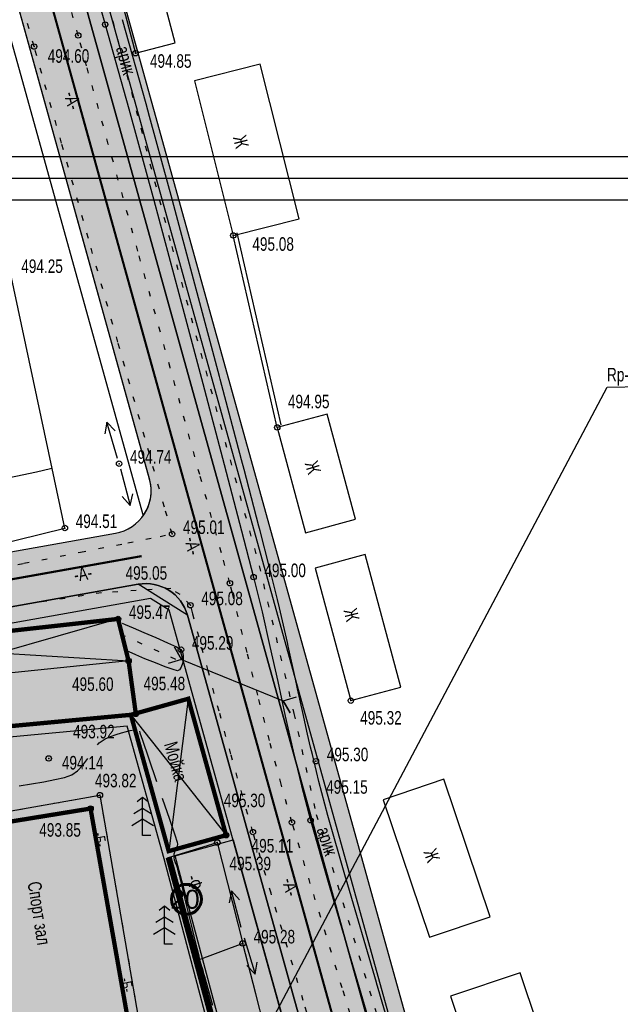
# Model space of a CAD drawing. Extents: x 0 to 667088, y 0 to 6446.
# Tile 60 of 256: x 2260 to 2316, y 375 to 466. Entities that reach past the tile are written whole.
import ezdxf

# ---------------------------------------------------------------- set-up
doc = ezdxf.new("R2010")
doc.units = 0
doc.header["$MEASUREMENT"] = 0
for name, pattern in [('CONTI', [0]), ('STRIH_1', [3, 2, -1]), ('STROT', [1.7, 0.5, -1.2])]:
    doc.linetypes.add(name, pattern=pattern)
for name, color, linetype in [('(002) Рамка', 7, 'Continuous'), ('(035) Откосы', 7, 'Continuous'), ('Audi-СвК', 10, 'Continuous'), ('GORIZ0', 32, 'CONTI'), ('NAD_M0', 7, 'CONTI'), ('PI_OT0', 172, 'CONTI'), ('PI_TT0', 5, 'CONTI'), ('SIT_L0', 250, 'CONTI'), ('STR_L0', 6, 'CONTI'), ('USLZN0', 250, 'CONTI'), ('ZAPSK0', 250, 'CONTI'), ('стен', 7, 'Continuous')]:
    doc.layers.add(name, color=color, linetype=linetype)
doc.layers.add('.', color=7, linetype='Continuous', lineweight=15)
doc.layers.add('RAZMER CIP', color=252, linetype='Continuous', lineweight=18)
doc.styles.add('GOST 2.304', font='CS_Gost2304.shx')
doc.styles.add('SHRFT', font='TXT', dxfattribs={"width": 0.75})
doc.styles.get("Standard").update_dxf_attribs({"font": 'times.ttf'})
doc.linetypes.add('ОГРАДА_ГЛИН', pattern='A,4,["|",Standard,S=0.8,R=0,X=0,Y=-0.8],0.5,["|",Standard,S=0.8,R=0,X=0,Y=-0.8],3.5', length=8)
doc.linetypes.add('ОТКОСЫ_НЕУКР1', pattern='A,0.5,["|",Standard,S=-1.2,R=0,X=0,Y=1.2],1,["|",Standard,S=-0.5,R=0,X=0,Y=0.5],0.5', length=2)

# ---------------------------------------------------------------- blocks, each defined once
blk = doc.blocks.new('BL_105')
at = {"color": 0}
for p, q in [((0, 3.5), (-0.5, 3.1)), ((0, 2.5), (0, 3.5)), ((0.5, 3.1), (0, 3.5)), ((0, 2.5), (-0.8, 2)), ((0, 1.5), (0, 2.5)), ((0.8, 2), (0, 2.5)), ((0, 1.5), (-1, 0.9)), ((0, 0), (0, 1.5)), ((1, 0.9), (0, 1.5)), ((0.75, 0), (0, 0))]:
    blk.add_line(p, q, dxfattribs=at)
blk = doc.blocks.new('rhy')
at = {"layer": '(035) Откосы', "linetype": 'ОТКОСЫ_НЕУКР1', "flags": 128}
blk.add_lwpolyline([(1504.65116, 294.5), (1504.87116, 294.5), (1505.44116, 294.53), (1506.21116, 294.6), (1507.03116, 294.73), (1507.77116, 294.95), (1508.27116, 295.28), (1508.40116, 295.74), (1507.11116, 300.86), (1503.95116, 313.2), (1499.69116, 329.84), (1495.07116, 347.87), (1490.84116, 364.36), (1487.75116, 376.4), (1486.55116, 381.06)], dxfattribs=at)
at = {"layer": 'GORIZ0', "color": 32}
for points in [[(1473.14116, 399.38), (1473.31116, 399.57), (1473.48116, 399.71), (1473.87116, 399.95), (1474.35116, 400.16), (1474.86116, 400.34), (1475.37116, 400.49), (1475.82116, 400.61), (1476.17116, 400.7), (1476.37116, 400.75)], [(1473.14116, 399.38), (1473.31116, 399.57), (1473.48116, 399.71), (1473.87116, 399.95), (1474.35116, 400.16), (1474.86116, 400.34), (1475.37116, 400.49), (1475.82116, 400.61), (1476.17116, 400.7), (1476.37116, 400.75)], [(1477.02116, 400.66), (1477.06116, 400.5), (1477.29116, 399.82), (1477.86116, 398.18), (1478.60116, 396)], [(1477.02116, 400.66), (1477.06116, 400.5), (1477.29116, 399.82), (1477.86116, 398.18), (1478.60116, 396)], [(1465.92116, 395.61), (1467.06116, 395.8), (1468.19116, 395.98), (1469.23116, 396.18), (1470.12116, 396.39), (1470.77116, 396.61), (1471.32116, 396.99), (1471.81116, 397.52), (1472.25116, 398.13)], [(1465.92116, 395.61), (1467.06116, 395.8), (1468.19116, 395.98), (1469.23116, 396.18), (1470.12116, 396.39), (1470.77116, 396.61), (1471.32116, 396.99), (1471.81116, 397.52), (1472.25116, 398.13)], [(1479.13116, 394.46), (1479.79116, 392.53), (1480.28116, 391.08), (1480.50116, 390.4), (1480.52116, 390.22), (1480.49116, 390.04), (1480.42116, 389.86), (1480.34116, 389.68), (1480.27116, 389.49), (1480.21116, 389.31), (1480.19116, 389.14), (1480.21116, 388.96), (1480.24116, 388.78), (1480.30116, 388.61), (1480.36116, 388.43), (1480.43116, 388.26), (1480.49116, 388.08), (1480.54116, 387.91), (1480.69116, 387.32), (1480.99116, 386.1), (1481.38116, 384.49), (1481.80116, 382.77), (1482.18116, 381.2), (1482.46116, 380.04), (1482.58116, 379.56), (1482.70116, 379.16), (1482.72116, 379.07), (1482.76116, 378.94), (1482.80116, 378.77), (1482.86116, 378.58), (1482.91116, 378.38), (1482.97116, 378.19), (1483.02116, 378.01), (1483.76116, 375.36)], [(1479.13116, 394.46), (1479.79116, 392.53), (1480.28116, 391.08), (1480.50116, 390.4), (1480.52116, 390.22), (1480.49116, 390.04), (1480.42116, 389.86), (1480.34116, 389.68), (1480.27116, 389.49), (1480.21116, 389.31), (1480.19116, 389.14), (1480.21116, 388.96), (1480.24116, 388.78), (1480.30116, 388.61), (1480.36116, 388.43), (1480.43116, 388.26), (1480.49116, 388.08), (1480.54116, 387.91), (1480.69116, 387.32), (1480.99116, 386.1), (1481.38116, 384.49), (1481.80116, 382.77), (1482.18116, 381.2), (1482.46116, 380.04), (1482.58116, 379.56), (1482.70116, 379.16), (1482.72116, 379.07), (1482.76116, 378.94), (1482.80116, 378.77), (1482.86116, 378.58), (1482.91116, 378.38), (1482.97116, 378.19), (1483.02116, 378.01), (1483.76116, 375.36)]]:
    blk.add_lwpolyline(points, dxfattribs=at)
at = {"layer": 'PI_TT0', "color": 0}
for centre in [(1473.86116, 465.87), (1471.37116, 464.86), (1467.30116, 463.84), (1476.66116, 463.22), (1485.68116, 446.4), (1489.74116, 428.68), (1475.15116, 425.34), (1470.14116, 419.4), (1480.04116, 418.85), (1485.37116, 414.31), (1487.55116, 414.87), (1481.73116, 412.28), (1475.05116, 411.01), (1480.86116, 408.17), (1476.02116, 407.14), (1496.53116, 403.47), (1476.69116, 402.25), (1468.65116, 398.13), (1493.31116, 397.88), (1473.37116, 394.75), (1472.51116, 393.51), (1492.81116, 392.43), (1491.09116, 392.24), (1485.02116, 391.05), (1487.49116, 391.34), (1484.21116, 390.37), (1486.55116, 381.06)]:
    blk.add_circle(centre, 0.25, dxfattribs=at)
for p in [(1473.86116, 465.87), (1471.37116, 464.86), (1467.30116, 463.84), (1476.66116, 463.22), (1485.68116, 446.4), (1489.74116, 428.68), (1475.15116, 425.34), (1470.14116, 419.4), (1480.04116, 418.85), (1487.55116, 414.87), (1485.37116, 414.31), (1481.73116, 412.28), (1475.05116, 411.01), (1480.86116, 408.17), (1476.02116, 407.14), (1496.53116, 403.47), (1476.69116, 402.25), (1468.65116, 398.13), (1493.31116, 397.88), (1473.37116, 394.75), (1472.51116, 393.51), (1491.09116, 392.24), (1492.81116, 392.43), (1485.02116, 391.05), (1487.49116, 391.34), (1484.21116, 390.37), (1486.55116, 381.06)]:
    blk.add_point(p, dxfattribs=at)
at = {"layer": 'SIT_L0', "color": 1}
for p, q in [((1481.12116, 358.6), (1520.17119, 432.40108)), ((1520.17119, 432.40108), (1527.38348, 432.52228))]:
    blk.add_line(p, q, dxfattribs=at)
at = {"layer": 'SIT_L0', "color": 250}
for p, q in [((1474.02116, 429.18), (1473.82116, 428.08)), ((1475.01116, 425.82), (1474.02116, 429.18)), ((1474.78116, 428.36), (1474.02116, 429.18)), ((1475.28116, 424.86), (1476.17116, 421.47)), ((1476.17116, 421.47), (1476.40116, 422.57)), ((1475.43116, 422.31), (1476.17116, 421.47)), ((1475.05116, 411.01), (1453.55116, 404.83)), ((1453.06116, 408.57), (1476.02116, 407.14)), ((1480.89116, 407.27), (1480.26116, 408.39)), ((1480.26116, 408.39), (1480.89116, 407.27)), ((1480.89116, 407.27), (1479.66116, 406.9)), ((1480.89116, 407.27), (1490.30116, 403.46)), ((1481.53116, 403.63), (1479.72116, 389.58)), ((1490.30116, 403.46), (1491.53116, 403.83)), ((1490.30116, 403.46), (1490.93116, 402.34)), ((1490.93116, 402.34), (1490.30116, 403.46)), ((1476.23116, 402.16), (1485.02116, 391.05)), ((1485.52116, 385.92), (1485.29116, 384.82)), ((1486.41116, 382.53), (1485.52116, 385.92)), ((1486.26116, 385.08), (1485.52116, 385.92)), ((1486.69116, 381.57), (1487.70116, 378.22)), ((1486.93116, 379.03), (1487.70116, 378.22)), ((1487.70116, 378.22), (1487.89116, 379.33))]:
    blk.add_line(p, q, dxfattribs=at)
at = {"layer": 'STR_L0', "color": 0, "linetype": 'STROT'}
for points in [[(1460.80116, 415.08), (1466.36116, 416.15), (1471.58116, 417.17), (1475.94116, 418.03), (1478.93116, 418.63), (1480.04116, 418.85), (1479.33116, 421.34), (1477.51116, 427.77), (1475.03116, 436.56), (1472.31116, 446.13), (1469.83116, 454.92), (1468.01116, 461.35), (1467.30116, 463.84), (1465.85116, 468.96)], [(1499.44116, 364.82), (1495.73116, 376.96), (1492.79116, 386.6), (1491.09116, 392.24), (1490.10116, 395.76), (1489.02116, 399.8), (1487.94116, 403.99), (1486.95116, 407.92), (1486.13116, 411.21), (1485.57116, 413.47), (1485.37116, 414.31), (1484.59116, 417.11), (1482.59116, 424.33), (1479.86116, 434.21), (1476.88116, 444.96), (1474.15116, 454.84), (1472.15116, 462.06), (1471.37116, 464.86), (1469.65116, 471)], [(1495.88116, 363.3), (1492.14116, 375.79), (1489.17116, 385.69), (1487.49116, 391.34), (1486.53116, 394.69), (1485.46116, 398.53), (1484.37116, 402.5), (1483.36116, 406.23), (1482.52116, 409.34), (1481.94116, 411.48), (1481.73116, 412.28), (1480.78116, 413.25), (1479.91116, 413.81), (1476.72116, 413.64), (1473.53116, 413.42), (1467.58116, 412.52), (1462.15116, 411.65)], [(1424.44116, 374.32), (1441.42116, 378.03), (1440.47116, 383.9), (1449.09116, 385.09), (1448.94116, 386.05), (1455.48116, 387.02), (1455.26116, 388.31), (1459.61116, 388.95), (1459.08116, 392.21), (1473.37116, 394.75), (1477.93116, 368.37), (1478.60116, 362.18), (1458.90116, 357.65), (1456.91116, 370.03), (1443.11116, 367.94), (1441.64116, 376.24), (1424.92116, 372.16)]]:
    blk.add_lwpolyline(points, dxfattribs=at)
at = {"layer": 'STR_L0', "color": 0}
for points in [[(1470.62116, 477.15), (1473.86116, 465.87), (1476.03116, 458.1), (1478.34116, 449.66), (1480.66116, 441.03), (1482.87116, 432.73), (1484.84116, 425.27), (1486.44116, 419.15), (1487.55116, 414.87), (1488.34116, 411.67), (1489.07116, 408.46), (1489.78116, 405.24), (1490.48116, 402.03), (1491.20116, 398.81), (1491.97116, 395.61), (1492.81116, 392.43), (1494.45116, 386.73), (1497.31116, 376.98), (1500.90116, 364.75)], [(1473.24116, 476.13), (1476.66116, 463.22), (1480.32116, 464.19), (1476.90116, 477.1), (1473.24116, 476.13)], [(1494.41116, 392.87), (1493.58116, 396.02), (1493.35116, 396.94), (1492.98116, 398.5), (1492.81116, 399.18), (1492.54116, 400.39), (1492.10116, 402.39), (1491.62116, 404.57), (1491.40116, 405.59), (1490.75116, 408.51), (1490.69116, 408.82), (1489.95116, 412.05), (1489.77116, 412.8), (1489.16116, 415.28), (1489.00116, 415.87), (1488.15116, 419.15), (1488.04116, 419.57), (1486.68116, 424.8), (1486.44116, 425.69), (1484.47116, 433.15), (1484.41116, 433.39), (1482.35116, 441.12), (1482.26116, 441.46), (1479.94116, 450.09), (1479.70116, 450.97), (1477.95116, 457.37), (1477.63116, 458.54), (1475.46116, 466.31)], [(1482.09116, 460.67), (1485.68116, 446.4), (1491.75116, 447.93), (1488.16116, 462.2), (1482.09116, 460.67)], [(1468.97116, 424.88), (1465.12116, 442.94), (1459.84116, 441.81)], [(1489.74116, 428.68), (1492.36116, 418.97), (1496.97116, 420.21), (1494.35116, 429.92), (1489.74116, 428.68)], [(1450.91116, 420.47), (1452.26116, 414.99), (1470.14116, 419.4), (1468.97116, 424.88), (1468.83116, 424.85), (1467.53116, 424.57), (1463.69116, 423.75), (1450.91116, 420.47)], [(1493.24116, 415.71), (1496.53116, 403.47), (1501.15116, 404.71), (1497.86116, 416.95), (1493.24116, 415.71)], [(1476.02116, 407.14), (1475.05116, 411.01), (1453.06116, 408.57), (1453.55116, 404.83)], [(1475.43116, 410.62), (1475.71116, 410.5), (1476.43116, 410.2), (1477.44116, 409.77), (1478.55116, 409.29), (1479.60116, 408.81), (1480.43116, 408.42), (1480.86116, 408.17), (1481.00116, 407.95), (1481.06116, 407.63), (1481.06116, 407.26), (1480.99116, 406.89), (1480.88116, 406.56), (1480.72116, 406.32), (1480.53116, 406.23), (1480.13116, 406.33), (1479.40116, 406.59), (1478.49116, 406.95), (1477.53116, 407.34), (1476.68116, 407.7), (1476.07116, 407.96), (1475.83116, 408.07)], [(1453.55116, 404.83), (1453.75116, 403.56), (1454.31116, 400.1), (1476.23116, 402.16), (1476.48116, 402.23), (1476.68116, 402.29), (1476.02116, 407.14), (1453.55116, 404.83)], [(1476.23116, 402.16), (1479.72116, 389.58), (1485.02116, 391.05), (1481.53116, 403.63), (1476.68116, 402.29)], [(1499.52116, 394.33), (1503.80116, 381.64), (1509.40116, 383.53), (1505.12116, 396.22), (1499.52116, 394.33)], [(1445.49116, 376.54), (1446.51116, 370.72), (1463.25116, 373.3), (1464.14116, 367.33), (1476.78116, 369.38), (1472.51116, 393.51), (1460.17116, 391.5), (1461.23116, 385.61), (1444.34116, 383.06)], [(1515.10116, 322.29), (1513.14116, 329.03), (1513.12116, 329.09), (1510.11116, 339.35), (1510.08116, 339.47), (1506.44116, 351.83), (1506.38116, 352.04), (1502.49116, 365.22), (1502.20116, 366.2), (1498.90116, 377.43), (1498.90116, 377.45), (1496.10116, 386.99), (1496.04116, 387.19), (1494.41116, 392.86)], [(1479.62116, 388.96), (1484.21116, 390.37), (1486.55116, 381.06), (1482.21116, 379.42)], [(1505.74116, 376.21), (1510.48116, 361.99), (1516.91116, 364.13), (1512.17116, 378.35), (1505.74116, 376.21)]]:
    blk.add_lwpolyline(points, dxfattribs=at)
at = {"layer": 'ZAPSK0', "color": 4, "linetype": 'STROT'}
for points in [[(1457.78594, 579.78069), (1452.25095, 578.56011), (1449.07333, 577.41643), (1444.92484, 574.55118), (1443.49605, 572.73287), (1446.71723, 561.55518), (1451.51123, 545.65725), (1457.58266, 524.937), (1465.56075, 497.26734), (1474.55463, 466.17031), (1479.99774, 445.37191), (1488.06814, 415.90471), (1491.27695, 402.29093), (1493.33001, 392.97424), (1500.29809, 369.93853), (1510.9952, 333.36517), (1514.50131, 321.94119), (1521.86126, 294.13835), (1526.29092, 275.85754)], [(1480.3849, 407.2772), (1475.66405, 409.42487)]]:
    blk.add_lwpolyline(points, dxfattribs=at)
at = {"layer": 'ZAPSK0', "color": 0, "linetype": 'ОГРАДА_ГЛИН', "ltscale": 0.5}
for points in [[(1489.74116, 428.68), (1485.68116, 446.4)], [(1489.74116, 428.68), (1485.68116, 446.4)], [(1489.74116, 428.68), (1485.68116, 446.4)], [(1489.74116, 428.68), (1485.68116, 446.4)], [(1504.65116, 294.5), (1493.46116, 337.17), (1479.5282, 388.93145)]]:
    blk.add_lwpolyline(points, dxfattribs=at)
at = {"layer": 'ZAPSK0', "color": 0, "ltscale": 0.5}
blk.add_lwpolyline([(1490.10653, 428.91336), (1486.04653, 446.63336)], dxfattribs=at)
blk.add_lwpolyline([(1490.10653, 428.91336), (1486.04653, 446.63336)], dxfattribs=at)
at = {"layer": 'ZAPSK0', "color": 0}
blk.add_lwpolyline([(1505.07271, 294.61055), (1493.88235, 337.28192), (1479.94903, 389.04472)], dxfattribs=at)
at = {"layer": 'USLZN0', "color": 250}
for p in [(1477.32116, 391.03), (1479.33116, 380.99)]:
    blk.add_blockref('BL_105', p, dxfattribs=at)
at = {"layer": 'NAD_M0', "color": 7, "style": 'SHRFT', "width": 0.75}
for s, height, rotation, p in [('арик', 1.25, 285, (1474.84116, 463.69)), ('-А-', 1.25, 286, (1470.03116, 459.49)), ('Ж', 1.25, 284, (1485.64116, 455.46)), ('Ж', 1.25, 287, (1492.26116, 425.36)), ('-А-', 1.25, 283, (1481.17116, 418.43)), ('-А-', 1.25, 10, (1471.09116, 414.43)), ('Ж', 1.25, 284, (1495.85116, 411.8)), ('Мойка', 1.25, 286, (1479.27842, 399.45822)), ('арик', 1.25, 288, (1493.35116, 391.57)), ('-Б-', 1, 280, (1472.79116, 391.22)), ('Ж', 1.25, 290, (1503.22116, 389.51)), ('-Ф-', 1.25, 287, (1481.33116, 387.17)), ('Спорт зал', 1.25, 279, (1466.69116, 386.67)), ('-А-', 1.25, 285, (1490.16116, 386.92)), ('-Б-', 1, 282, (1475.24116, 377.78))]:
    blk.add_text(s, height=height, rotation=rotation, dxfattribs=at).set_placement(p)
at = {"layer": 'PI_OT0', "color": 0, "style": 'SHRFT', "width": 0.75}
for s, p in [('494.60', (1468.55963, 462.34045)), ('494.85', (1477.9935, 461.87467)), ('495.08', (1487.44338, 444.98658)), ('494.25', (1466.12116, 442.94)), ('494.95', (1490.72537, 430.45226)), ('494.74', (1476.15116, 425.34)), ('494.51', (1471.14116, 419.4)), ('495.01', (1481.04116, 418.85)), ('495.05', (1475.74617, 414.62958)), ('495.00', (1488.55116, 414.87)), ('495.08', (1482.73116, 412.28)), ('495.47', (1476.05116, 411.01)), ('495.29', (1481.86116, 408.17)), ('495.60', (1470.8029, 404.36937)), ('495.48', (1477.40763, 404.42374)), ('495.32', (1497.39341, 401.25843)), ('493.92', (1470.9034, 399.98517)), ('495.30', (1494.31116, 397.88)), ('494.14', (1469.86645, 397.11519)), ('493.82', (1472.91931, 395.46817)), ('495.15', (1494.25254, 394.87725)), ('495.30', (1484.80751, 393.63719)), ('493.85', (1467.78273, 390.91165)), ('495.11', (1487.37552, 389.45377)), ('495.39', (1485.33109, 387.81029)), ('495.28', (1487.55116, 381.06))]:
    blk.add_text(s, height=1.25, dxfattribs=at).set_placement(p)
at = {"layer": 'SIT_L0', "color": 1, "style": 'SHRFT', "width": 0.75}
blk.add_text('Rp-494.04', height=1.25, dxfattribs=at).set_placement((1520.17116, 432.93))

msp = doc.modelspace()

# ---------------------------------------------------------------- hatches: boundary and pattern name
at = {"layer": '.', "lineweight": 30, "true_color": 0xf15558}
h = msp.add_hatch(color=13, dxfattribs=at)
h.dxf.hatch_style = 1
h.paths.add_polyline_path([(2140.17352, 264.93068), (2083.61479, 255.19836), (2083.36041, 256.67664), (2139.91914, 266.40896)])
edge = h.paths.add_edge_path()
edge.add_arc((2307.31033, 283.54371), 4, 15.5336492, 99.763532, ccw=False)
edge.add_line((2311.16422, 284.61493), (2315.85084, 267.75401))
edge.add_line((2315.85084, 267.75401), (2314.40563, 267.3523))
edge.add_line((2314.40563, 267.3523), (2309.47434, 285.09349))
edge.add_line((2309.47434, 285.09349), (2307.78678, 286.16244))
edge.add_line((2307.78678, 286.16244), (2084.9239, 247.8134))
edge.add_line((2084.9239, 247.8134), (2084.63228, 249.28527))
edge.add_line((2084.63228, 249.28527), (2306.632, 287.48578))
h.paths.add_polyline_path([(2231.25222, 280.60301), (2230.99784, 282.08129), (2155.62019, 269.11071), (2155.87456, 267.63243)], flags=17)
edge = h.paths.add_edge_path()
edge.add_line((2110.47832, 383.98384), (2110.21489, 385.46053))
edge.add_line((2110.21489, 385.46053), (2271.38255, 414.21088))
edge.add_arc((2272.08501, 410.27305), 4, 15.5336492, 100.1144778, ccw=False)
edge.add_line((2275.9389, 411.34426), (2307.39587, 298.17225))
edge.add_arc((2303.54198, 297.10103), 4, -80.236468, 15.5336492, ccw=False)
edge.add_line((2304.22031, 293.15897), (2235.19428, 281.28134))
edge.add_line((2235.19428, 281.28134), (2234.93991, 282.75962))
edge.add_line((2234.93991, 282.75962), (2305.30236, 294.8672))
edge.add_line((2305.30236, 294.8672), (2306.31382, 296.46401))
edge.add_line((2306.31382, 296.46401), (2274.25107, 411.81543))
edge.add_line((2274.25107, 411.81543), (2272.53786, 412.89329))
edge.add_line((2272.53786, 412.89329), (2110.47832, 383.98384))
h.paths.add_polyline_path([(2323.55862, 269.89644), (2325.00383, 270.29815), (2240.90803, 572.84773), (2239.46128, 572.45157)])
h.paths.add_polyline_path([(2147.80327, 267.76561), (2151.67813, 268.43238), (2151.9325, 266.9541), (2148.05764, 266.28734)], flags=17)
at = {"layer": '.', "lineweight": 30, "true_color": 0x3f4040}
h = msp.add_hatch(color=250, dxfattribs=at)
h.dxf.hatch_style = 1
edge = h.paths.add_edge_path()
edge.add_line((2231.75349, 570.30914), (2237.53433, 571.91596))
edge.add_line((2237.53433, 571.91596), (2321.63168, 269.36084))
edge.add_line((2321.63168, 269.36084), (2315.85084, 267.75401))
edge.add_line((2315.85084, 267.75401), (2311.16422, 284.61493))
edge.add_arc((2307.31033, 283.54371), 4, 15.5336492, 99.763532)
edge.add_line((2306.632, 287.48578), (2084.63228, 249.28527))
edge.add_line((2084.63228, 249.28527), (2083.61479, 255.19836))
edge.add_line((2083.61479, 255.19836), (2304.22031, 293.15897))
edge.add_arc((2303.54198, 297.10103), 4, 279.763532, 375.5336492)
edge.add_line((2307.39587, 298.17225), (2275.9389, 411.34426))
edge.add_arc((2272.08501, 410.27305), 4, 15.5336492, 100.1144778)
edge.add_line((2271.38255, 414.21088), (2110.21489, 385.46053))
edge.add_line((2110.21489, 385.46053), (2109.33682, 390.38282))
edge.add_line((2109.33682, 390.38282), (2269.29203, 418.91689))
edge.add_arc((2268.58957, 422.85473), 4, 280.1144778, 375.5119397)
edge.add_line((2272.44387, 423.92448), (2231.75349, 570.30914))
at = {"layer": '.', "lineweight": 30}
h = msp.add_hatch(color=4, dxfattribs=at)
h.dxf.hatch_style = 1
h.paths.add_polyline_path([(2237.53433, 571.91596), (2239.46128, 572.45157), (2323.55862, 269.89644), (2321.63168, 269.36084)])
h.paths.add_polyline_path([(2110.74174, 382.50715), (2110.47832, 383.98384), (2247.35616, 408.40119), (2247.61959, 406.9245)])
at = {"layer": 'Audi-СвК', "ltscale": 100, "true_color": 0xffffff, "transparency": 33554687}
h = msp.add_hatch(color=7, dxfattribs=at)
edge = h.paths.add_edge_path()
edge.add_arc((2275.83838, 385.13617), 1.37986, 11.9837326, 371.9837326)
at = {"layer": 'стен', "lineweight": 30}
h = msp.add_hatch(color=9, dxfattribs=at)
h.dxf.hatch_style = 1
h.paths.add_polyline_path([(2132.06646, 263.53566), (2304.22031, 293.15897), (2307.39587, 298.17225), (2275.9389, 411.34426), (2271.38255, 414.21088), (2110.21489, 385.46053), (2110.74174, 382.50715), (2130.20885, 385.97985), (2133.07789, 322.94683), (2126.86091, 321.89699), (2129.67122, 283.34183), (2129.76264, 282.83335), (2128.74319, 282.65006)])
at = {"layer": 'стен', "lineweight": 30, "true_color": 0xfeeab9}
h = msp.add_hatch(color=254, dxfattribs=at)
h.dxf.hatch_style = 1
h.paths.add_polyline_path([(2248.79056, 400.1), (2247.54056, 408.57), (2269.53056, 411.01), (2270.50056, 407.14), (2271.17056, 402.25), (2270.71056, 402.16)])
h.paths.add_polyline_path([(2270.71056, 402.16), (2276.01243, 403.64452), (2279.50056, 391.05), (2274.20065, 389.57968)])
h = msp.add_hatch(color=254, dxfattribs=at)
h.dxf.hatch_style = 1
h.paths.add_polyline_path([(2238.20056, 288.82), (2252.04056, 291.25), (2250.70056, 299.06), (2236.83056, 296.62)])
h.paths.add_polyline_path([(2236.99056, 294.12), (2237.56569, 290.66919), (2234.39056, 290.14), (2233.82064, 293.54949)])
h.paths.add_polyline_path([(2153.17056, 373.17), (2154.72651, 366.61904), (2146.52056, 364.67), (2144.94056, 371.21)])
h.paths.add_polyline_path([(2166.32056, 345.74), (2168.98056, 331.88), (2161.27056, 330.41), (2158.54056, 344.1)])
h.paths.add_polyline_path([(2165.74056, 356.98), (2210.87056, 364.12), (2212.44056, 354.18), (2208.85056, 353.61), (2211.78056, 335.82), (2198.70056, 333.8), (2195.82056, 351.55), (2167.22056, 347.03)])
h.paths.add_polyline_path([(2238.82056, 383.06), (2255.71056, 385.61), (2254.65056, 391.5), (2266.99056, 393.51), (2271.26056, 369.38), (2258.62056, 367.33), (2257.73056, 373.3), (2240.99056, 370.72)])
h.paths.add_polyline_path([(2208.01056, 385.5), (2208.48056, 381.17), (2202.29056, 380.12), (2201.84056, 384.38)])
h.paths.add_polyline_path([(2246.76056, 404.63), (2247.50056, 401.21), (2241.28056, 399.55), (2240.23056, 402.97)])
at = {"layer": 'стен', "lineweight": 30}
h = msp.add_hatch(color=72, dxfattribs=at)
h.dxf.hatch_style = 1
h.paths.add_polyline_path([(2236.35722, 297.53264), (2232.51171, 296.87092), (2225.38685, 338.27658), (2232.47549, 339.49636), (2235.59941, 325.7717), (2231.24423, 324.9598)], flags=17)
edge = h.paths.add_edge_path()
edge.add_line((2192.49902, 303.34845), (2190.49239, 315.00985))
edge.add_arc((2193.44894, 315.51859), 3, 99.763532, 189.763532, ccw=False)
edge.add_line((2192.94019, 318.47514), (2220.86447, 323.2802))
edge.add_arc((2221.37321, 320.32365), 3, 9.763532, 99.763532, ccw=False)
edge.add_line((2224.32976, 320.8324), (2228.14886, 298.63793))
edge.add_line((2228.14886, 298.63793), (2222.30997, 297.63321))
edge.add_line((2222.30997, 297.63321), (2221.22972, 303.91097))
edge.add_line((2221.22972, 303.91097), (2198.84321, 300.05881))
edge.add_line((2198.84321, 300.05881), (2198.11552, 304.28776))
edge.add_line((2198.11552, 304.28776), (2192.49902, 303.34845))
h.paths.add_polyline_path([(2219.17512, 374.37562), (2235.90056, 378.03), (2234.95056, 383.9), (2243.57056, 385.09), (2243.42056, 386.05), (2249.96056, 387.02), (2249.74056, 388.31), (2254.09056, 388.95), (2253.56056, 392.21), (2267.85056, 394.75), (2272.41056, 368.37), (2273.08056, 362.18), (2253.38056, 357.65), (2251.39056, 370.03), (2237.59056, 367.94), (2236.12056, 376.24), (2219.55009, 372.19649), (2224.8781, 341.23313), (2231.7963, 342.42357), (2230.29963, 349.14426), (2276.34681, 359.79905), (2281.91299, 336.03113), (2248.27735, 328.26882), (2255.93033, 287.25138), (2298.6664, 294.82213), (2273.776, 388.86592), (2270.37529, 401.12409), (2248.95069, 399.11064), (2249.14705, 397.89738), (2216.28159, 391.19117)])
edge = h.paths.add_edge_path()
edge.add_line((2212.75056, 336.01), (2221.42617, 337.65662))
edge.add_line((2221.42617, 337.65662), (2213.11913, 385.98223))
edge.add_line((2213.11913, 385.98223), (2202.86948, 396.90689))
edge.add_line((2202.86948, 396.90689), (2130.99534, 383.44101))
edge.add_line((2130.99534, 383.44101), (2131.76187, 365.92572))
edge.add_line((2131.76187, 365.92572), (2141.47564, 366.47726))
edge.add_line((2141.47564, 366.47726), (2142.36577, 346.13791))
edge.add_line((2142.36577, 346.13791), (2145.6528, 327.03555))
edge.add_arc((2148.60934, 327.5443), 3, 189.763532, 283.405185)
edge.add_line((2149.30485, 324.62604), (2180.79056, 332.13))
edge.add_line((2180.79056, 332.13), (2180.39546, 334.82912))
edge.add_line((2180.39546, 334.82912), (2171.83511, 332.73728))
edge.add_line((2171.83511, 332.73728), (2172.05826, 331.51264))
edge.add_line((2172.05826, 331.51264), (2160.4719, 329.23971))
edge.add_line((2160.4719, 329.23971), (2157.36643, 344.87447))
edge.add_line((2157.36643, 344.87447), (2165.8048, 346.65326))
edge.add_line((2165.8048, 346.65326), (2159.56056, 357.71))
edge.add_line((2159.56056, 357.71), (2149.26056, 364))
edge.add_line((2149.26056, 364), (2145.54056, 363.11))
edge.add_line((2145.54056, 363.11), (2143.21056, 372.25))
edge.add_line((2143.21056, 372.25), (2154.29056, 374.95))
edge.add_line((2154.29056, 374.95), (2156.59056, 365.74))
edge.add_line((2156.59056, 365.74), (2166.28056, 347.93))
edge.add_line((2166.28056, 347.93), (2164.80056, 357.51))
edge.add_line((2164.80056, 357.51), (2211.59056, 365.04))
edge.add_line((2211.59056, 365.04), (2213.40056, 353.32))
edge.add_line((2213.40056, 353.32), (2209.90056, 352.75))
edge.add_line((2209.90056, 352.75), (2212.75056, 336.01))
h.paths.add_polyline_path([(2183.37056, 340.3), (2196.44056, 342.08), (2197.98056, 332.74), (2202.486, 333.38768), (2204.17179, 324.4666), (2186.54134, 321.43285)])
h.paths.add_polyline_path([(2183.36056, 344), (2182.63467, 348.51585), (2195.04056, 350.51), (2195.80056, 345.97)], flags=17)
edge = h.paths.add_edge_path()
edge.add_line((2152.77121, 285.66736), (2156.73298, 286.34907))
edge.add_line((2156.73298, 286.34907), (2155.65274, 292.62681))
edge.add_line((2155.65274, 292.62681), (2184.34111, 297.56336))
edge.add_line((2184.34111, 297.56336), (2183.60344, 301.85028))
edge.add_line((2183.60344, 301.85028), (2187.56873, 302.5163))
edge.add_line((2187.56873, 302.5163), (2185.56481, 314.16192))
edge.add_arc((2182.60826, 313.65317), 3, 9.7635513, 99.7635079)
edge.add_line((2182.09951, 316.60972), (2153.8637, 311.75107))
edge.add_line((2153.8637, 311.75107), (2153.25866, 315.2672))
edge.add_arc((2150.79487, 314.84325), 2.5, 9.763532, 99.763532)
edge.add_line((2150.37092, 317.30704), (2149.87816, 317.22225))
edge.add_arc((2150.30211, 314.75846), 2.5, 99.763532, 189.763532)
edge.add_line((2147.83832, 314.3345), (2152.77121, 285.66736))
h.paths.add_polyline_path([(2153.68696, 280.34557), (2157.64775, 281.02712), (2158.729, 274.74937), (2224.29461, 286.03154), (2223.21434, 292.30947), (2229.06461, 293.31615), (2230.89609, 282.6726), (2155.51844, 269.70202)])
edge = h.paths.add_edge_path()
edge.add_line((2145.17068, 271.27105), (2150.42526, 272.17523))
edge.add_line((2150.42526, 272.17523), (2151.08682, 268.33063))
edge.add_line((2151.08682, 268.33063), (2147.80327, 267.76561))
edge.add_arc((2147.46411, 269.73665), 2, 189.763532, 279.763532, ccw=False)
edge.add_line((2145.49307, 269.39748), (2145.17068, 271.27105))
edge = h.paths.add_edge_path()
edge.add_line((2128.74319, 282.65006), (2130.35227, 282.93937))
edge.add_line((2130.35227, 282.93937), (2128.17894, 312.76279))
edge.add_line((2128.17894, 312.76279), (2135.60195, 269.62452))
edge.add_line((2135.60195, 269.62452), (2141.22862, 270.59273))
edge.add_line((2141.22862, 270.59273), (2141.55101, 268.71915))
edge.add_arc((2139.57998, 268.37999), 2, -80.236468, 9.763532, ccw=False)
edge.add_line((2139.91914, 266.40896), (2131.80952, 265.0135))
edge.add_line((2131.80952, 265.0135), (2128.74319, 282.65006))
h.paths.add_polyline_path([(2150.14056, 364.21), (2155.63056, 365.51), (2159.65056, 358.51)], flags=17)
h = msp.add_hatch(color=72, dxfattribs=at)
h.dxf.hatch_style = 1
h.paths.add_polyline_path([(2274.81499, 389.14756), (2280.14033, 390.62777), (2306.31382, 296.46401), (2305.30236, 294.8672), (2300.13279, 293.97765)])

# ---------------------------------------------------------------- linework, layer by layer
at = {"color": 18, "lineweight": 30, "true_color": 0x000000}
for points in [[(2106.63644, 453.69009), (2435.98518, 453.69009), (2435.98518, 245.19328), (2106.63644, 245.19328)], [(2108.63644, 451.69009), (2433.98518, 451.69009), (2433.98518, 247.19328), (2108.63644, 247.19328)], [(2110.63644, 449.69009), (2338.06657, 449.69009), (2338.06657, 249.19328), (2110.63644, 249.19328)], [(2132.06646, 263.53566), (2304.22031, 293.15897), (2307.39587, 298.17225), (2275.9389, 411.34426), (2271.38255, 414.21088), (2110.21489, 385.46053), (2110.74174, 382.50715), (2130.20885, 385.97985), (2133.07789, 322.94683), (2126.86091, 321.89699), (2129.67122, 283.34183), (2129.76264, 282.83335), (2128.74319, 282.65006)]]:
    msp.add_lwpolyline(points, close=True, dxfattribs=at)
at = {"lineweight": 60, "ltscale": 50, "transparency": 33554687}
msp.add_circle((2275.83838, 385.13617), 1.37986, dxfattribs=at)
at = {"layer": 'ZAPSK0', "color": 5, "lineweight": 30}
for points in [[(2323.55862, 269.89644), (2325.00383, 270.29815), (2240.90803, 572.84773), (2239.46128, 572.45157)], [(2237.53433, 571.91596), (2239.46128, 572.45157), (2323.55862, 269.89644), (2321.63168, 269.36084)], [(2274.81499, 389.14756), (2280.14033, 390.62777), (2306.31382, 296.46401), (2305.30236, 294.8672), (2300.13279, 293.97765)]]:
    msp.add_lwpolyline(points, close=True, dxfattribs=at)
for points in [[(2231.75349, 570.30914), (2237.53433, 571.91596), (2321.63168, 269.36084), (2315.85084, 267.75401), (2311.16422, 284.61493, 0.38501533), (2306.632, 287.48578), (2084.63228, 249.28527), (2083.61479, 255.19836), (2304.22031, 293.15897, 0.44402734), (2307.39587, 298.17225), (2275.9389, 411.34426, 0.38677465), (2271.38255, 414.21088), (2110.21489, 385.46053), (2109.33682, 390.38282), (2269.29203, 418.91689, 0.44208214), (2272.44387, 423.92448)], [(2271.83323, 420.51406, 0.22029764), (2272.47277, 423.81428), (2231.75349, 570.30914), (2230.30828, 569.90743)], [(2110.47832, 383.98384), (2110.21489, 385.46053), (2271.38255, 414.21088, -0.38677465), (2275.9389, 411.34426), (2307.39587, 298.17225, -0.44402734), (2304.22031, 293.15897), (2235.19428, 281.28134), (2234.93991, 282.75962), (2305.30236, 294.8672), (2306.31382, 296.46401), (2274.25107, 411.81543), (2272.53786, 412.89329)]]:
    msp.add_lwpolyline(points, format="xyb", close=True, dxfattribs=at)
at = {"layer": 'ZAPSK0', "color": 7, "linetype": 'STRIH_1', "lineweight": 30, "true_color": 0xffffff, "const_width": 0.2}
for points in [[(2234.64391, 571.11255), (2318.74126, 268.55742)], [(2109.77586, 387.92168), (2271.70692, 416.80821)]]:
    msp.add_lwpolyline(points, dxfattribs=at)
at = {"layer": 'ZAPSK0', "color": 18, "lineweight": 30, "true_color": 0x000000, "const_width": 0.4}
for points in [[(2248.79056, 400.1), (2247.54056, 408.57), (2269.53056, 411.01), (2270.50056, 407.14), (2271.17056, 402.25), (2270.71056, 402.16)], [(2270.71056, 402.16), (2276.01243, 403.64452), (2279.50056, 391.05), (2274.20065, 389.57968)], [(2238.82056, 383.06), (2255.71056, 385.61), (2254.65056, 391.5), (2266.99056, 393.51), (2271.26056, 369.38), (2258.62056, 367.33), (2257.73056, 373.3), (2240.99056, 370.72)]]:
    msp.add_lwpolyline(points, close=True, dxfattribs=at)
at = {"layer": 'ZAPSK0', "color": 5, "lineweight": 30}
msp.add_lwpolyline([(2298.6664, 294.82213), (2273.776, 388.86592), (2270.37529, 401.12409), (2248.95069, 399.11064), (2249.14705, 397.89738), (2216.28159, 391.19117), (2219.17512, 374.37562), (2235.90056, 378.03), (2234.95056, 383.9), (2243.57056, 385.09), (2243.42056, 386.05), (2249.96056, 387.02), (2249.74056, 388.31), (2254.09056, 388.95), (2253.56056, 392.21), (2267.85056, 394.75), (2272.41056, 368.37)], dxfattribs=at)
at = {"layer": 'ZAPSK0', "color": 18, "lineweight": 30, "true_color": 0x000000, "const_width": 0.4}
msp.add_lwpolyline([(2274.23516, 388.99331), (2299.5391, 293.87549)], dxfattribs=at)

# ---------------------------------------------------------------- block references
at = {"layer": '(002) Рамка', "color": 0}
msp.add_blockref('rhy', (794.4794, 0), dxfattribs=at)

# ---------------------------------------------------------------- texts
at = {"layer": 'RAZMER CIP', "lineweight": 25, "ltscale": 50, "transparency": 33554687, "insert": (2275.70401, 386.01517), "char_height": 1.75, "width": 2.5603584, "attachment_point": 2, "style": 'GOST 2.304'}
msp.add_mtext('{\\fArial|b0|i0|c0|p34;\\C0;20}', dxfattribs=at)

doc.saveas('drawing.dxf')
